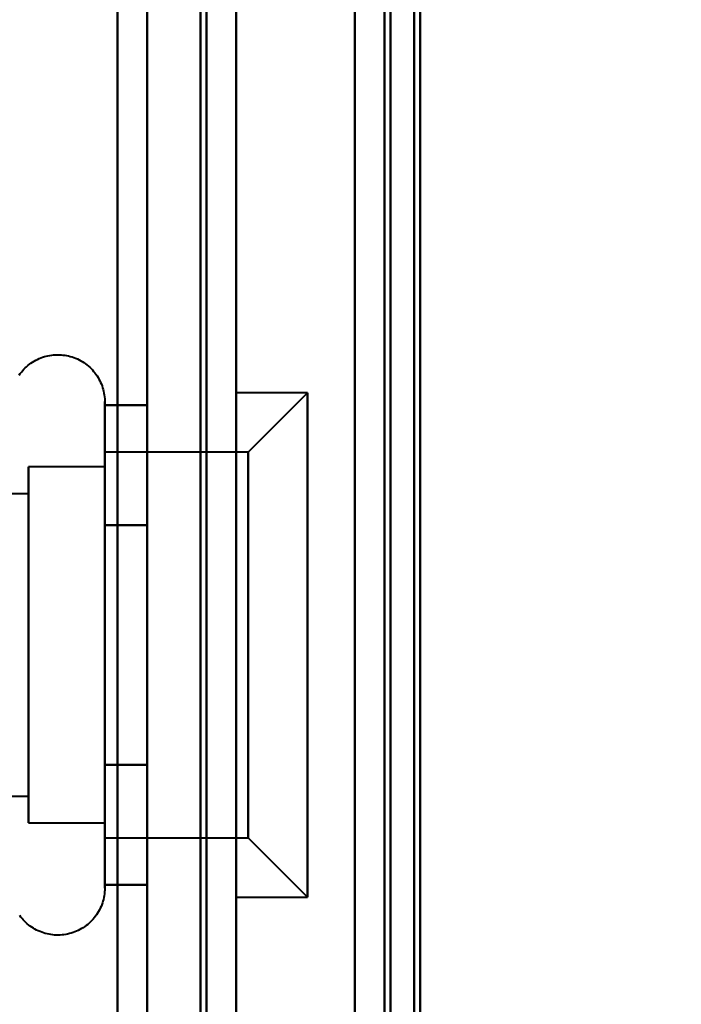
# Model space of a CAD drawing. Header units: millimetres. Extents: x -1115 to 1388, y -280 to 1010.
# Tile 13 of 76: x -331 to -319, y 177 to 194. Entities that reach past the tile are written whole.
import ezdxf

# ---------------------------------------------------------------- set-up
doc = ezdxf.new("R2010")
doc.units = ezdxf.units.MM
for name, color, linetype, lineweight in [('A-ANNO-DIMS', 211, 'Continuous', 30), ('A-ANNO-DIMS-20', 211, 'Continuous', 30), ('G-IMPT', 8, 'Continuous', 40)]:
    doc.layers.add(name, color=color, linetype=linetype, lineweight=lineweight)
doc.styles.add('Arial_1', font='arial.ttf', dxfattribs={"height": 60})
doc.dimstyles.new('Linéaire', dxfattribs={"dimscale": 304.8, "dimtxt": 61.215564, "dimasz": 0.131234, "dimexe": 0.131234, "dimexo": 0.131234, "dimgap": 0.131234, "dimtad": 1, "dimdec": 0, "dimzin": 0, "dimdsep": 46, "dimtxsty": 'Arial_1', "dimblk1": 'OBLIQUE', "dimblk2": 'OBLIQUE', "dimsah": 1, "dimcen": 0.09, "dimazin": 0, "dimtfac": 1, "dimtdec": 4, "dimtix": 1, "dimtmove": 0, "dimatfit": 3, "dimfxl": 1, "dimtvp": 1, "dimtfill": 1, "dimtolj": 1, "dimtzin": 0, "dimarcsym": 2})

# ---------------------------------------------------------------- blocks, each defined once
blk = doc.blocks.new('NEXA 700 CALQUES_dwg-751640-Droite')
at = {"layer": 'G-IMPT'}
for p, q in [((-327, 129.472), (-327, 937.272)), ((-327, 129.472), (-327, 937.272)), ((-324.5, 902.272), (-324.5, 129.472)), ((-325, 206.072), (-325, 128.972)), ((-325.8, 187.622), (-327, 187.622)), ((-325.8, 187.622), (-327, 187.622)), ((-327, 181.247), (-327, 187.622)), ((-327, 181.247), (-327, 187.622)), ((-327, 187.622), (-327, 181.247)), ((-327, 187.622), (-327, 181.247)), ((-325.8, 187.622), (-326.8, 186.622)), ((-325.8, 187.622), (-326.8, 186.622)), ((-325.8, 181.247), (-325.8, 187.622)), ((-325.8, 181.247), (-325.8, 187.622)), ((-325.8, 187.622), (-325.8, 181.247)), ((-325.8, 187.622), (-325.8, 181.247)), ((-329.215, 187.472), (-329.215, 185.422)), ((-329.215, 187.472), (-329.215, 185.422)), ((-329.215, 186.923), (-329.215, 181.322)), ((-329.215, 186.923), (-329.215, 181.322)), ((-326.8, 186.622), (-329.215, 186.622)), ((-326.8, 186.622), (-329.215, 186.622)), ((-329.215, 180.558), (-329.215, 186.622)), ((-329.215, 180.558), (-329.215, 186.622)), ((-329.215, 186.622), (-329.215, 184.997)), ((-329.215, 186.622), (-329.215, 184.997)), ((-326.8, 181.747), (-326.8, 186.622)), ((-326.8, 181.747), (-326.8, 186.622)), ((-326.8, 186.622), (-326.8, 181.747)), ((-326.8, 186.622), (-326.8, 181.747)), ((-329.215, 186.372), (-330.5, 186.372)), ((-329.215, 186.372), (-330.5, 186.372)), ((-330.5, 181.872), (-330.5, 186.372)), ((-330.5, 181.872), (-330.5, 186.372)), ((-330.5, 186.372), (-330.5, 180.774)), ((-330.5, 186.372), (-330.5, 180.774)), ((-329.215, 180.774), (-329.215, 186.372)), ((-329.215, 180.774), (-329.215, 186.372)), ((-329.215, 186.372), (-329.215, 180.774)), ((-329.215, 186.372), (-329.215, 180.774)), ((-329.215, 180.122), (-329.215, 186.187)), ((-329.215, 180.122), (-329.215, 186.187)), ((-329.215, 186.187), (-329.215, 181.747)), ((-329.215, 186.187), (-329.215, 181.747)), ((-330.5, 185.921), (-342.389, 185.921)), ((-330.5, 185.921), (-342.389, 185.921)), ((-330.5, 185.97), (-330.5, 181.872)), ((-330.5, 185.97), (-330.5, 181.872)), ((-330.5, 182.098), (-330.5, 185.921)), ((-330.5, 182.098), (-330.5, 185.921)), ((-330.5, 185.921), (-330.5, 182.098)), ((-330.5, 185.921), (-330.5, 182.098)), ((-329.215, 180.372), (-329.215, 185.97)), ((-329.215, 180.372), (-329.215, 185.97)), ((-329.215, 185.97), (-329.215, 180.372)), ((-329.215, 185.97), (-329.215, 180.372)), ((-329.215, 185.422), (-329.215, 179.272)), ((-329.215, 185.422), (-329.215, 179.272)), ((-327, 179.122), (-327, 185.497)), ((-327, 179.122), (-327, 185.497)), ((-327, 185.497), (-327, 179.122)), ((-327, 185.497), (-327, 179.122)), ((-325.8, 179.122), (-325.8, 185.497)), ((-325.8, 179.122), (-325.8, 185.497)), ((-325.8, 185.497), (-325.8, 179.122)), ((-325.8, 185.497), (-325.8, 179.122)), ((-330.5, 180.372), (-330.5, 184.872)), ((-330.5, 180.372), (-330.5, 184.872)), ((-329.215, 184.997), (-329.215, 180.122)), ((-329.215, 184.997), (-329.215, 180.122)), ((-326.8, 180.122), (-326.8, 184.997)), ((-326.8, 180.122), (-326.8, 184.997)), ((-326.8, 184.997), (-326.8, 180.122)), ((-326.8, 184.997), (-326.8, 180.122)), ((-330.5, 180.824), (-330.5, 184.646)), ((-330.5, 180.824), (-330.5, 184.646)), ((-330.5, 184.646), (-330.5, 180.824)), ((-330.5, 184.646), (-330.5, 180.824)), ((-330.5, 181.872), (-330.5, 180.372)), ((-330.5, 181.872), (-330.5, 180.372)), ((-342.389, 180.824), (-330.5, 180.824)), ((-342.389, 180.824), (-330.5, 180.824)), ((-330.5, 180.372), (-329.215, 180.372)), ((-330.5, 180.372), (-329.215, 180.372)), ((-329.215, 180.122), (-326.8, 180.122)), ((-329.215, 180.122), (-326.8, 180.122)), ((-326.8, 180.122), (-325.8, 179.122)), ((-326.8, 180.122), (-325.8, 179.122)), ((-327, 179.122), (-325.8, 179.122)), ((-327, 179.122), (-325.8, 179.122))]:
    blk.add_line(p, q, dxfattribs=at)
at = {"layer": 'G-IMPT', "flags": 128}
for points in [[(-329, 128.972), (-329, 331.172), (-329, 533.372), (-329, 735.572), (-329, 937.772)], [(-329, 937.772), (-329, 735.572), (-329, 533.372), (-329, 331.172), (-329, 128.972)], [(-329, 937.772), (-329, 735.572), (-329, 533.372), (-329, 331.172), (-329, 128.972)], [(-329, 128.972), (-329, 331.172), (-329, 533.372), (-329, 735.572), (-329, 937.772)], [(-329, 129.472), (-329, 331.422), (-329, 533.372), (-329, 735.322), (-329, 937.272)], [(-329, 937.272), (-329, 735.322), (-329, 533.372), (-329, 331.422), (-329, 129.472)], [(-329, 937.272), (-329, 735.322), (-329, 533.372), (-329, 331.422), (-329, 129.472)], [(-329, 129.472), (-329, 331.422), (-329, 533.372), (-329, 735.322), (-329, 937.272)], [(-329, 937.272), (-329, 735.322), (-329, 533.372), (-329, 331.422), (-329, 129.472)], [(-329, 129.472), (-329, 331.422), (-329, 533.372), (-329, 735.322), (-329, 937.272)], [(-329, 129.472), (-329, 331.422), (-329, 533.372), (-329, 735.322), (-329, 937.272)], [(-329, 937.272), (-329, 735.322), (-329, 533.372), (-329, 331.422), (-329, 129.472)], [(-327.6, 129.472), (-327.6, 331.422), (-327.6, 533.372), (-327.6, 735.322), (-327.6, 937.272)], [(-327.6, 937.272), (-327.6, 735.322), (-327.6, 533.372), (-327.6, 331.422), (-327.6, 129.472)], [(-327.6, 937.272), (-327.6, 735.322), (-327.6, 533.372), (-327.6, 331.422), (-327.6, 129.472)], [(-327.6, 129.472), (-327.6, 331.422), (-327.6, 533.372), (-327.6, 735.322), (-327.6, 937.272)], [(-327.6, 129.472), (-327.6, 331.422), (-327.6, 533.372), (-327.6, 735.322), (-327.6, 937.272)], [(-327.6, 937.272), (-327.6, 735.322), (-327.6, 533.372), (-327.6, 331.422), (-327.6, 129.472)], [(-327.6, 937.272), (-327.6, 735.322), (-327.6, 533.372), (-327.6, 331.422), (-327.6, 129.472)], [(-327.6, 129.472), (-327.6, 331.422), (-327.6, 533.372), (-327.6, 735.322), (-327.6, 937.272)], [(-327.6, 937.272), (-327.6, 735.322), (-327.6, 533.372), (-327.6, 331.422), (-327.6, 129.472)], [(-327.6, 129.472), (-327.6, 331.422), (-327.6, 533.372), (-327.6, 735.322), (-327.6, 937.272)], [(-327.6, 129.472), (-327.6, 331.422), (-327.6, 533.372), (-327.6, 735.322), (-327.6, 937.272)], [(-327.6, 937.272), (-327.6, 735.322), (-327.6, 533.372), (-327.6, 331.422), (-327.6, 129.472)], [(-327.5, 937.272), (-327.5, 735.322), (-327.5, 533.372), (-327.5, 331.422), (-327.5, 129.472)], [(-327.5, 129.472), (-327.5, 331.422), (-327.5, 533.372), (-327.5, 735.322), (-327.5, 937.272)], [(-327.5, 129.472), (-327.5, 331.422), (-327.5, 533.372), (-327.5, 735.322), (-327.5, 937.272)], [(-327.5, 937.272), (-327.5, 735.322), (-327.5, 533.372), (-327.5, 331.422), (-327.5, 129.472)], [(-327, 937.272), (-327, 735.322), (-327, 533.372), (-327, 331.422), (-327, 129.472)], [(-327, 129.472), (-327, 331.422), (-327, 533.372), (-327, 735.322), (-327, 937.272)], [(-327, 129.472), (-327, 331.422), (-327, 533.372), (-327, 735.322), (-327, 937.272)], [(-327, 937.272), (-327, 735.322), (-327, 533.372), (-327, 331.422), (-327, 129.472)], [(-327, 937.272), (-327, 735.322), (-327, 533.372), (-327, 331.422), (-327, 129.472)], [(-327, 129.472), (-327, 331.422), (-327, 533.372), (-327, 735.322), (-327, 937.272)], [(-327, 129.472), (-327, 331.422), (-327, 533.372), (-327, 735.322), (-327, 937.272)], [(-327, 937.272), (-327, 735.322), (-327, 533.372), (-327, 331.422), (-327, 129.472)], [(-325, 902.772), (-325, 709.322), (-325, 515.872), (-325, 322.422), (-325, 128.972)], [(-325, 128.972), (-325, 322.422), (-325, 515.872), (-325, 709.322), (-325, 902.772)], [(-325, 128.972), (-325, 322.422), (-325, 515.872), (-325, 709.322), (-325, 902.772)], [(-325, 902.772), (-325, 709.322), (-325, 515.872), (-325, 322.422), (-325, 128.972)], [(-324.5, 902.272), (-324.5, 709.072), (-324.5, 515.872), (-324.5, 322.672), (-324.5, 129.472)], [(-324.5, 129.472), (-324.5, 322.672), (-324.5, 515.872), (-324.5, 709.072), (-324.5, 902.272)], [(-324.5, 902.272), (-324.5, 709.072), (-324.5, 515.872), (-324.5, 322.672), (-324.5, 129.472)], [(-324.5, 129.472), (-324.5, 322.672), (-324.5, 515.872), (-324.5, 709.072), (-324.5, 902.272)], [(-324.5, 902.272), (-324.5, 709.072), (-324.5, 515.872), (-324.5, 322.672), (-324.5, 129.472)], [(-324.5, 129.472), (-324.5, 322.672), (-324.5, 515.872), (-324.5, 709.072), (-324.5, 902.272)], [(-324.5, 902.272), (-324.5, 709.072), (-324.5, 515.872), (-324.5, 322.672), (-324.5, 129.472)], [(-324.5, 129.472), (-324.5, 322.672), (-324.5, 515.872), (-324.5, 709.072), (-324.5, 902.272)], [(-324, 902.272), (-324, 709.072), (-324, 515.872), (-324, 322.672), (-324, 129.472)], [(-324, 129.472), (-324, 322.672), (-324, 515.872), (-324, 709.072), (-324, 902.272)], [(-323.9, 161.372), (-323.9, 346.597), (-323.9, 531.822), (-323.9, 717.047), (-323.9, 902.272)], [(-323.9, 129.472), (-323.9, 322.672), (-323.9, 515.872), (-323.9, 709.072), (-323.9, 902.272)], [(-323.9, 902.272), (-323.9, 717.047), (-323.9, 531.822), (-323.9, 346.597), (-323.9, 161.372)], [(-323.9, 902.272), (-323.9, 717.047), (-323.9, 531.822), (-323.9, 346.597), (-323.9, 161.372)], [(-323.9, 161.372), (-323.9, 346.597), (-323.9, 531.822), (-323.9, 717.047), (-323.9, 902.272)], [(-323.9, 902.272), (-323.9, 709.072), (-323.9, 515.872), (-323.9, 322.672), (-323.9, 129.472)], [(-328.5, 223.372), (-328.5, 208.372), (-328.5, 193.372), (-328.5, 178.372), (-328.5, 163.372)], [(-328.5, 163.372), (-328.5, 178.372), (-328.5, 193.372), (-328.5, 208.372), (-328.5, 223.372)], [(-328.5, 223.372), (-328.5, 208.372), (-328.5, 193.372), (-328.5, 178.372), (-328.5, 163.372)], [(-328.5, 163.372), (-328.5, 178.372), (-328.5, 193.372), (-328.5, 208.372), (-328.5, 223.372)], [(-327.5, 163.372), (-327.5, 178.372), (-327.5, 193.372), (-327.5, 208.372), (-327.5, 223.372)], [(-327.5, 223.372), (-327.5, 208.372), (-327.5, 193.372), (-327.5, 178.372), (-327.5, 163.372)], [(-327.5, 163.372), (-327.5, 178.372), (-327.5, 193.372), (-327.5, 208.372), (-327.5, 223.372)], [(-327.5, 223.372), (-327.5, 208.372), (-327.5, 193.372), (-327.5, 178.372), (-327.5, 163.372)], [(-329, 206.072), (-329, 186.797), (-329, 167.522), (-329, 148.247), (-329, 128.972)], [(-329, 128.972), (-329, 148.247), (-329, 167.522), (-329, 186.797), (-329, 206.072)], [(-329, 128.972), (-329, 148.247), (-329, 167.522), (-329, 186.797), (-329, 206.072)], [(-329, 206.072), (-329, 186.797), (-329, 167.522), (-329, 148.247), (-329, 128.972)], [(-325, 128.972), (-325, 148.247), (-325, 167.522), (-325, 186.797), (-325, 206.072)], [(-325, 206.072), (-325, 186.797), (-325, 167.522), (-325, 148.247), (-325, 128.972)], [(-325, 128.972), (-325, 148.247), (-325, 167.522), (-325, 186.797), (-325, 206.072)], [(-325, 206.072), (-325, 186.797), (-325, 167.522), (-325, 148.247), (-325, 128.972)], [(-324.5, 129.472), (-324.5, 148.622), (-324.5, 167.772), (-324.5, 186.922), (-324.5, 206.072)], [(-324.5, 128.972), (-324.5, 148.247), (-324.5, 167.522), (-324.5, 186.797), (-324.5, 206.072)], [(-324.5, 206.072), (-324.5, 186.922), (-324.5, 167.772), (-324.5, 148.622), (-324.5, 129.472)], [(-324.5, 129.472), (-324.5, 148.622), (-324.5, 167.772), (-324.5, 186.922), (-324.5, 206.072)], [(-324.5, 206.072), (-324.5, 186.797), (-324.5, 167.522), (-324.5, 148.247), (-324.5, 128.972)], [(-324.5, 206.072), (-324.5, 186.922), (-324.5, 167.772), (-324.5, 148.622), (-324.5, 129.472)], [(-324.4, 128.972), (-324.4, 148.247), (-324.4, 167.522), (-324.4, 186.797), (-324.4, 206.072)], [(-324.4, 128.972), (-324.4, 148.247), (-324.4, 167.522), (-324.4, 186.797), (-324.4, 206.072)], [(-324.4, 206.072), (-324.4, 186.797), (-324.4, 167.522), (-324.4, 148.247), (-324.4, 128.972)], [(-324.4, 206.072), (-324.4, 186.797), (-324.4, 167.522), (-324.4, 148.247), (-324.4, 128.972)], [(-324.4, 128.972), (-324.4, 148.247), (-324.4, 167.522), (-324.4, 186.797), (-324.4, 206.072)], [(-324.4, 206.072), (-324.4, 186.797), (-324.4, 167.522), (-324.4, 148.247), (-324.4, 128.972)], [(-324, 129.472), (-324, 148.622), (-324, 167.772), (-324, 186.922), (-324, 206.072)], [(-324, 206.072), (-324, 186.922), (-324, 167.772), (-324, 148.622), (-324, 129.472)], [(-324, 129.472), (-324, 148.622), (-324, 167.772), (-324, 186.922), (-324, 206.072)], [(-324, 206.072), (-324, 186.922), (-324, 167.772), (-324, 148.622), (-324, 129.472)], [(-330.658, 187.919), (-330.639, 187.944), (-330.62, 187.969), (-330.6, 187.993), (-330.578, 188.017), (-330.556, 188.039), (-330.533, 188.061), (-330.509, 188.082), (-330.484, 188.101), (-330.459, 188.12), (-330.432, 188.137), (-330.405, 188.154), (-330.378, 188.169), (-330.35, 188.184), (-330.321, 188.197), (-330.292, 188.209), (-330.262, 188.22), (-330.232, 188.23), (-330.201, 188.238), (-330.171, 188.245), (-330.14, 188.251), (-330.108, 188.256), (-330.077, 188.259), (-330.045, 188.262), (-330.014, 188.263), (-329.982, 188.262), (-329.951, 188.261), (-329.919, 188.258), (-329.888, 188.254), (-329.857, 188.249), (-329.826, 188.242), (-329.795, 188.234), (-329.765, 188.225), (-329.735, 188.215), (-329.705, 188.204), (-329.676, 188.191), (-329.648, 188.177), (-329.62, 188.162), (-329.593, 188.146), (-329.566, 188.129), (-329.54, 188.111), (-329.515, 188.092), (-329.491, 188.072), (-329.467, 188.051), (-329.444, 188.029), (-329.422, 188.006), (-329.402, 187.982), (-329.382, 187.958), (-329.363, 187.933), (-329.345, 187.907), (-329.328, 187.88), (-329.312, 187.852), (-329.298, 187.824), (-329.284, 187.796), (-329.272, 187.767), (-329.261, 187.737), (-329.251, 187.707), (-329.242, 187.677), (-329.234, 187.646), (-329.228, 187.615), (-329.223, 187.584), (-329.219, 187.552), (-329.216, 187.521), (-329.215, 187.489), (-329.215, 187.472)], [(-330.658, 187.919), (-330.639, 187.944), (-330.62, 187.969), (-330.6, 187.993), (-330.578, 188.017), (-330.556, 188.039), (-330.533, 188.061), (-330.509, 188.082), (-330.484, 188.101), (-330.459, 188.12), (-330.432, 188.137), (-330.405, 188.154), (-330.378, 188.169), (-330.35, 188.184), (-330.321, 188.197), (-330.292, 188.209), (-330.262, 188.22), (-330.232, 188.23), (-330.201, 188.238), (-330.171, 188.245), (-330.14, 188.251), (-330.108, 188.256), (-330.077, 188.259), (-330.045, 188.262), (-330.014, 188.263), (-329.982, 188.262), (-329.951, 188.261), (-329.919, 188.258), (-329.888, 188.254), (-329.857, 188.249), (-329.826, 188.242), (-329.795, 188.234), (-329.765, 188.225), (-329.735, 188.215), (-329.705, 188.204), (-329.676, 188.191), (-329.648, 188.177), (-329.62, 188.162), (-329.593, 188.146), (-329.566, 188.129), (-329.54, 188.111), (-329.515, 188.092), (-329.491, 188.072), (-329.467, 188.051), (-329.444, 188.029), (-329.422, 188.006), (-329.402, 187.982), (-329.382, 187.958), (-329.363, 187.933), (-329.345, 187.907), (-329.328, 187.88), (-329.312, 187.852), (-329.298, 187.824), (-329.284, 187.796), (-329.272, 187.767), (-329.261, 187.737), (-329.251, 187.707), (-329.242, 187.677), (-329.234, 187.646), (-329.228, 187.615), (-329.223, 187.584), (-329.219, 187.552), (-329.216, 187.521), (-329.215, 187.489), (-329.215, 187.472)], [(-329.215, 187.472), (-329.215, 187.469), (-329.215, 187.459), (-329.215, 187.443), (-329.215, 187.42), (-329.215, 187.391), (-329.215, 187.355), (-329.215, 187.313), (-329.215, 187.264), (-329.215, 187.209), (-329.215, 187.149), (-329.215, 187.082), (-329.215, 187.009), (-329.215, 186.93), (-329.215, 186.846), (-329.215, 186.756), (-329.215, 186.661), (-329.215, 186.56), (-329.215, 186.455), (-329.215, 186.344), (-329.215, 186.229), (-329.215, 186.109), (-329.215, 185.985), (-329.215, 185.856), (-329.215, 185.724), (-329.215, 185.588), (-329.215, 185.448), (-329.215, 185.422)], [(-329.215, 181.322), (-329.215, 181.466), (-329.215, 181.613), (-329.215, 181.762), (-329.215, 181.914), (-329.215, 182.069), (-329.215, 182.225), (-329.215, 182.383), (-329.215, 182.543), (-329.215, 182.705), (-329.215, 182.867), (-329.215, 183.03), (-329.215, 183.194), (-329.215, 183.358), (-329.215, 183.522), (-329.215, 183.685), (-329.215, 183.848), (-329.215, 184.011), (-329.215, 184.172), (-329.215, 184.333), (-329.215, 184.491), (-329.215, 184.648), (-329.215, 184.803), (-329.215, 184.955), (-329.215, 185.105), (-329.215, 185.252), (-329.215, 185.397), (-329.215, 185.538), (-329.215, 185.675), (-329.215, 185.809), (-329.215, 185.939), (-329.215, 186.065), (-329.215, 186.186), (-329.215, 186.303), (-329.215, 186.415), (-329.215, 186.523), (-329.215, 186.625), (-329.215, 186.723), (-329.215, 186.814), (-329.215, 186.901), (-329.215, 186.981), (-329.215, 187.056), (-329.215, 187.125), (-329.215, 187.188), (-329.215, 187.245), (-329.215, 187.296), (-329.215, 187.34), (-329.215, 187.378), (-329.215, 187.41), (-329.215, 187.435), (-329.215, 187.454), (-329.215, 187.466), (-329.215, 187.472)], [(-329.215, 187.472), (-329.215, 187.469), (-329.215, 187.459), (-329.215, 187.443), (-329.215, 187.42), (-329.215, 187.391), (-329.215, 187.355), (-329.215, 187.313), (-329.215, 187.264), (-329.215, 187.209), (-329.215, 187.149), (-329.215, 187.082), (-329.215, 187.009), (-329.215, 186.93), (-329.215, 186.846), (-329.215, 186.756), (-329.215, 186.661), (-329.215, 186.56), (-329.215, 186.455), (-329.215, 186.344), (-329.215, 186.229), (-329.215, 186.109), (-329.215, 185.985), (-329.215, 185.856), (-329.215, 185.724), (-329.215, 185.588), (-329.215, 185.448), (-329.215, 185.422)], [(-329.215, 181.322), (-329.215, 181.466), (-329.215, 181.613), (-329.215, 181.762), (-329.215, 181.914), (-329.215, 182.069), (-329.215, 182.225), (-329.215, 182.383), (-329.215, 182.543), (-329.215, 182.705), (-329.215, 182.867), (-329.215, 183.03), (-329.215, 183.194), (-329.215, 183.358), (-329.215, 183.522), (-329.215, 183.685), (-329.215, 183.848), (-329.215, 184.011), (-329.215, 184.172), (-329.215, 184.333), (-329.215, 184.491), (-329.215, 184.648), (-329.215, 184.803), (-329.215, 184.955), (-329.215, 185.105), (-329.215, 185.252), (-329.215, 185.397), (-329.215, 185.538), (-329.215, 185.675), (-329.215, 185.809), (-329.215, 185.939), (-329.215, 186.065), (-329.215, 186.186), (-329.215, 186.303), (-329.215, 186.415), (-329.215, 186.523), (-329.215, 186.625), (-329.215, 186.723), (-329.215, 186.814), (-329.215, 186.901), (-329.215, 186.981), (-329.215, 187.056), (-329.215, 187.125), (-329.215, 187.188), (-329.215, 187.245), (-329.215, 187.296), (-329.215, 187.34), (-329.215, 187.378), (-329.215, 187.41), (-329.215, 187.435), (-329.215, 187.454), (-329.215, 187.466), (-329.215, 187.472)], [(-328.5, 187.414), (-328.679, 187.414), (-328.857, 187.414), (-329.036, 187.414), (-329.215, 187.414)], [(-329.215, 187.414), (-329.215, 186.909), (-329.215, 186.403), (-329.215, 185.898), (-329.215, 185.393)], [(-329.215, 185.393), (-329.215, 185.898), (-329.215, 186.403), (-329.215, 186.909), (-329.215, 187.414)], [(-329.215, 187.414), (-329.036, 187.414), (-328.857, 187.414), (-328.679, 187.414), (-328.5, 187.414)], [(-328.5, 187.414), (-328.679, 187.414), (-328.857, 187.414), (-329.036, 187.414), (-329.215, 187.414)], [(-329.215, 187.414), (-329.215, 186.909), (-329.215, 186.403), (-329.215, 185.898), (-329.215, 185.393)], [(-329.215, 185.393), (-329.215, 185.898), (-329.215, 186.403), (-329.215, 186.909), (-329.215, 187.414)], [(-329.215, 187.414), (-329.036, 187.414), (-328.857, 187.414), (-328.679, 187.414), (-328.5, 187.414)], [(-328.5, 185.393), (-328.5, 185.898), (-328.5, 186.403), (-328.5, 186.909), (-328.5, 187.414)], [(-328.5, 187.414), (-328.5, 186.909), (-328.5, 186.403), (-328.5, 185.898), (-328.5, 185.393)], [(-328.5, 185.393), (-328.5, 185.898), (-328.5, 186.403), (-328.5, 186.909), (-328.5, 187.414)], [(-328.5, 187.414), (-328.5, 186.909), (-328.5, 186.403), (-328.5, 185.898), (-328.5, 185.393)], [(-328.5, 185.393), (-328.5, 185.898), (-328.5, 186.403), (-328.5, 186.909), (-328.5, 187.414)], [(-328.5, 187.414), (-328.5, 186.909), (-328.5, 186.403), (-328.5, 185.898), (-328.5, 185.393)], [(-328.5, 185.393), (-328.5, 185.898), (-328.5, 186.403), (-328.5, 186.909), (-328.5, 187.414)], [(-328.5, 187.414), (-328.5, 186.909), (-328.5, 186.403), (-328.5, 185.898), (-328.5, 185.393)], [(-329.215, 185.422), (-329.215, 185.279), (-329.215, 185.132), (-329.215, 184.982), (-329.215, 184.83), (-329.215, 184.676), (-329.215, 184.52), (-329.215, 184.361), (-329.215, 184.201), (-329.215, 184.04), (-329.215, 183.878), (-329.215, 183.715), (-329.215, 183.551), (-329.215, 183.387), (-329.215, 183.223), (-329.215, 183.059), (-329.215, 182.896), (-329.215, 182.734), (-329.215, 182.572), (-329.215, 182.412), (-329.215, 182.253), (-329.215, 182.097), (-329.215, 181.942), (-329.215, 181.789), (-329.215, 181.639), (-329.215, 181.492), (-329.215, 181.348), (-329.215, 181.207), (-329.215, 181.069), (-329.215, 180.936), (-329.215, 180.806), (-329.215, 180.68), (-329.215, 180.558), (-329.215, 180.441), (-329.215, 180.329), (-329.215, 180.222), (-329.215, 180.119), (-329.215, 180.022), (-329.215, 179.93), (-329.215, 179.844), (-329.215, 179.763), (-329.215, 179.688), (-329.215, 179.619), (-329.215, 179.556), (-329.215, 179.499), (-329.215, 179.449), (-329.215, 179.404), (-329.215, 179.366), (-329.215, 179.334), (-329.215, 179.309), (-329.215, 179.291), (-329.215, 179.278), (-329.215, 179.273)], [(-329.215, 185.422), (-329.215, 185.279), (-329.215, 185.132), (-329.215, 184.982), (-329.215, 184.83), (-329.215, 184.676), (-329.215, 184.52), (-329.215, 184.361), (-329.215, 184.201), (-329.215, 184.04), (-329.215, 183.878), (-329.215, 183.715), (-329.215, 183.551), (-329.215, 183.387), (-329.215, 183.223), (-329.215, 183.059), (-329.215, 182.896), (-329.215, 182.734), (-329.215, 182.572), (-329.215, 182.412), (-329.215, 182.253), (-329.215, 182.097), (-329.215, 181.942), (-329.215, 181.789), (-329.215, 181.639), (-329.215, 181.492), (-329.215, 181.348), (-329.215, 181.207), (-329.215, 181.069), (-329.215, 180.936), (-329.215, 180.806), (-329.215, 180.68), (-329.215, 180.558), (-329.215, 180.441), (-329.215, 180.329), (-329.215, 180.222), (-329.215, 180.119), (-329.215, 180.022), (-329.215, 179.93), (-329.215, 179.844), (-329.215, 179.763), (-329.215, 179.688), (-329.215, 179.619), (-329.215, 179.556), (-329.215, 179.499), (-329.215, 179.449), (-329.215, 179.404), (-329.215, 179.366), (-329.215, 179.334), (-329.215, 179.309), (-329.215, 179.291), (-329.215, 179.278), (-329.215, 179.273)], [(-328.5, 185.393), (-328.679, 185.393), (-328.857, 185.393), (-329.036, 185.393), (-329.215, 185.393)], [(-329.215, 185.393), (-329.215, 184.383), (-329.215, 183.372), (-329.215, 182.362), (-329.215, 181.352)], [(-329.215, 185.393), (-329.036, 185.393), (-328.857, 185.393), (-328.679, 185.393), (-328.5, 185.393)], [(-328.5, 185.393), (-328.679, 185.393), (-328.857, 185.393), (-329.036, 185.393), (-329.215, 185.393)], [(-329.215, 181.352), (-329.215, 182.362), (-329.215, 183.372), (-329.215, 184.383), (-329.215, 185.393)], [(-329.215, 185.393), (-329.036, 185.393), (-328.857, 185.393), (-328.679, 185.393), (-328.5, 185.393)], [(-328.5, 185.393), (-328.679, 185.393), (-328.857, 185.393), (-329.036, 185.393), (-329.215, 185.393)], [(-329.215, 185.393), (-329.215, 184.383), (-329.215, 183.372), (-329.215, 182.362), (-329.215, 181.352)], [(-329.215, 185.393), (-329.036, 185.393), (-328.857, 185.393), (-328.679, 185.393), (-328.5, 185.393)], [(-328.5, 185.393), (-328.679, 185.393), (-328.857, 185.393), (-329.036, 185.393), (-329.215, 185.393)], [(-329.215, 181.352), (-329.215, 182.362), (-329.215, 183.372), (-329.215, 184.383), (-329.215, 185.393)], [(-329.215, 185.393), (-329.036, 185.393), (-328.857, 185.393), (-328.679, 185.393), (-328.5, 185.393)], [(-328.5, 181.352), (-328.5, 182.362), (-328.5, 183.372), (-328.5, 184.383), (-328.5, 185.393)], [(-328.5, 185.393), (-328.5, 184.383), (-328.5, 183.372), (-328.5, 182.362), (-328.5, 181.352)], [(-328.5, 181.352), (-328.5, 182.362), (-328.5, 183.372), (-328.5, 184.383), (-328.5, 185.393)], [(-328.5, 185.393), (-328.5, 184.383), (-328.5, 183.372), (-328.5, 182.362), (-328.5, 181.352)], [(-328.5, 181.352), (-328.5, 182.362), (-328.5, 183.372), (-328.5, 184.383), (-328.5, 185.393)], [(-328.5, 185.393), (-328.5, 184.383), (-328.5, 183.372), (-328.5, 182.362), (-328.5, 181.352)], [(-328.5, 181.352), (-328.5, 182.362), (-328.5, 183.372), (-328.5, 184.383), (-328.5, 185.393)], [(-328.5, 185.393), (-328.5, 184.383), (-328.5, 183.372), (-328.5, 182.362), (-328.5, 181.352)], [(-328.5, 181.352), (-328.679, 181.352), (-328.857, 181.352), (-329.036, 181.352), (-329.215, 181.352)], [(-329.215, 181.352), (-329.215, 180.846), (-329.215, 180.341), (-329.215, 179.836), (-329.215, 179.331)], [(-329.215, 181.352), (-329.036, 181.352), (-328.857, 181.352), (-328.679, 181.352), (-328.5, 181.352)], [(-328.5, 181.352), (-328.679, 181.352), (-328.857, 181.352), (-329.036, 181.352), (-329.215, 181.352)], [(-329.215, 179.331), (-329.215, 179.836), (-329.215, 180.341), (-329.215, 180.846), (-329.215, 181.352)], [(-329.215, 181.352), (-329.036, 181.352), (-328.857, 181.352), (-328.679, 181.352), (-328.5, 181.352)], [(-329.215, 179.331), (-329.215, 179.836), (-329.215, 180.341), (-329.215, 180.846), (-329.215, 181.352)], [(-329.215, 181.352), (-329.036, 181.352), (-328.857, 181.352), (-328.679, 181.352), (-328.5, 181.352)], [(-328.5, 181.352), (-328.679, 181.352), (-328.857, 181.352), (-329.036, 181.352), (-329.215, 181.352)], [(-329.215, 181.352), (-329.215, 180.846), (-329.215, 180.341), (-329.215, 179.836), (-329.215, 179.331)], [(-329.215, 181.352), (-329.036, 181.352), (-328.857, 181.352), (-328.679, 181.352), (-328.5, 181.352)], [(-328.5, 181.352), (-328.679, 181.352), (-328.857, 181.352), (-329.036, 181.352), (-329.215, 181.352)], [(-329.215, 179.272), (-329.215, 179.276), (-329.215, 179.285), (-329.215, 179.302), (-329.215, 179.325), (-329.215, 179.354), (-329.215, 179.39), (-329.215, 179.432), (-329.215, 179.48), (-329.215, 179.535), (-329.215, 179.596), (-329.215, 179.663), (-329.215, 179.736), (-329.215, 179.814), (-329.215, 179.899), (-329.215, 179.988), (-329.215, 180.084), (-329.215, 180.184), (-329.215, 180.29), (-329.215, 180.4), (-329.215, 180.516), (-329.215, 180.636), (-329.215, 180.76), (-329.215, 180.888), (-329.215, 181.021), (-329.215, 181.157), (-329.215, 181.297), (-329.215, 181.322)], [(-329.215, 179.272), (-329.215, 179.276), (-329.215, 179.285), (-329.215, 179.302), (-329.215, 179.325), (-329.215, 179.354), (-329.215, 179.39), (-329.215, 179.432), (-329.215, 179.48), (-329.215, 179.535), (-329.215, 179.596), (-329.215, 179.663), (-329.215, 179.736), (-329.215, 179.814), (-329.215, 179.899), (-329.215, 179.988), (-329.215, 180.084), (-329.215, 180.184), (-329.215, 180.29), (-329.215, 180.4), (-329.215, 180.516), (-329.215, 180.636), (-329.215, 180.76), (-329.215, 180.888), (-329.215, 181.021), (-329.215, 181.157), (-329.215, 181.297), (-329.215, 181.322)], [(-328.5, 179.331), (-328.5, 179.836), (-328.5, 180.341), (-328.5, 180.846), (-328.5, 181.352)], [(-328.5, 181.352), (-328.5, 180.846), (-328.5, 180.341), (-328.5, 179.836), (-328.5, 179.331)], [(-328.5, 181.352), (-328.5, 180.846), (-328.5, 180.341), (-328.5, 179.836), (-328.5, 179.331)], [(-328.5, 179.331), (-328.5, 179.836), (-328.5, 180.341), (-328.5, 180.846), (-328.5, 181.352)], [(-328.5, 181.352), (-328.5, 180.846), (-328.5, 180.341), (-328.5, 179.836), (-328.5, 179.331)], [(-328.5, 179.331), (-328.5, 179.836), (-328.5, 180.341), (-328.5, 180.846), (-328.5, 181.352)], [(-328.5, 179.331), (-328.5, 179.836), (-328.5, 180.341), (-328.5, 180.846), (-328.5, 181.352)], [(-328.5, 181.352), (-328.5, 180.846), (-328.5, 180.341), (-328.5, 179.836), (-328.5, 179.331)], [(-329.215, 179.272), (-329.215, 179.241), (-329.217, 179.209), (-329.221, 179.178), (-329.225, 179.146), (-329.231, 179.115), (-329.238, 179.084), (-329.246, 179.054), (-329.255, 179.024), (-329.266, 178.994), (-329.277, 178.964), (-329.29, 178.936), (-329.304, 178.907), (-329.319, 178.88), (-329.336, 178.852), (-329.353, 178.826), (-329.371, 178.8), (-329.391, 178.775), (-329.411, 178.751), (-329.432, 178.728), (-329.455, 178.705), (-329.478, 178.684), (-329.502, 178.663), (-329.526, 178.643), (-329.552, 178.625), (-329.578, 178.607), (-329.605, 178.591), (-329.633, 178.575), (-329.661, 178.561), (-329.69, 178.548), (-329.719, 178.536), (-329.749, 178.525), (-329.779, 178.515), (-329.809, 178.507), (-329.84, 178.499), (-329.871, 178.493), (-329.902, 178.489), (-329.934, 178.485), (-329.965, 178.483), (-329.997, 178.482), (-330.028, 178.482), (-330.06, 178.484), (-330.091, 178.487), (-330.123, 178.491), (-330.154, 178.496), (-330.185, 178.503), (-330.216, 178.51), (-330.246, 178.519), (-330.276, 178.53), (-330.305, 178.541), (-330.334, 178.554), (-330.363, 178.567), (-330.391, 178.582), (-330.418, 178.598), (-330.445, 178.615), (-330.47, 178.633), (-330.496, 178.652), (-330.52, 178.672), (-330.544, 178.694), (-330.566, 178.716), (-330.588, 178.738), (-330.609, 178.762), (-330.629, 178.787), (-330.648, 178.812)], [(-329.215, 179.272), (-329.215, 179.241), (-329.217, 179.209), (-329.221, 179.178), (-329.225, 179.146), (-329.231, 179.115), (-329.238, 179.084), (-329.246, 179.054), (-329.255, 179.024), (-329.266, 178.994), (-329.277, 178.964), (-329.29, 178.936), (-329.304, 178.907), (-329.319, 178.88), (-329.336, 178.852), (-329.353, 178.826), (-329.371, 178.8), (-329.391, 178.775), (-329.411, 178.751), (-329.432, 178.728), (-329.455, 178.705), (-329.478, 178.684), (-329.502, 178.663), (-329.526, 178.643), (-329.552, 178.625), (-329.578, 178.607), (-329.605, 178.591), (-329.633, 178.575), (-329.661, 178.561), (-329.69, 178.548), (-329.719, 178.536), (-329.749, 178.525), (-329.779, 178.515), (-329.809, 178.507), (-329.84, 178.499), (-329.871, 178.493), (-329.902, 178.489), (-329.934, 178.485), (-329.965, 178.483), (-329.997, 178.482), (-330.028, 178.482), (-330.06, 178.484), (-330.091, 178.487), (-330.123, 178.491), (-330.154, 178.496), (-330.185, 178.503), (-330.216, 178.51), (-330.246, 178.519), (-330.276, 178.53), (-330.305, 178.541), (-330.334, 178.554), (-330.363, 178.567), (-330.391, 178.582), (-330.418, 178.598), (-330.445, 178.615), (-330.47, 178.633), (-330.496, 178.652), (-330.52, 178.672), (-330.544, 178.694), (-330.566, 178.716), (-330.588, 178.738), (-330.609, 178.762), (-330.629, 178.787), (-330.648, 178.812)], [(-329.215, 179.331), (-329.036, 179.331), (-328.857, 179.331), (-328.679, 179.331), (-328.5, 179.331)], [(-328.5, 179.331), (-328.679, 179.331), (-328.857, 179.331), (-329.036, 179.331), (-329.215, 179.331)], [(-328.5, 179.331), (-328.679, 179.331), (-328.857, 179.331), (-329.036, 179.331), (-329.215, 179.331)], [(-329.215, 179.331), (-329.036, 179.331), (-328.857, 179.331), (-328.679, 179.331), (-328.5, 179.331)]]:
    blk.add_lwpolyline(points, dxfattribs=at)
blk = doc.blocks.new('DIMBLOCK2-Droite')
at = {"layer": 'A-ANNO-DIMS-20'}
for p, q in [((-361.5, 134.913), (-361.5, 174.913)), ((0, 134.913), (0, 174.913)), ((-361.5, 134.913), (0, 134.913)), ((-361.5, 134.913), (-361.5, 123.197)), ((0, 134.913), (0, 123.197))]:
    blk.add_line(p, q, dxfattribs=at)
at = {"layer": 'A-ANNO-DIMS-20', "lineweight": 50}
for p, q in [((-361.5, 134.913), (-341.5, 154.913)), ((0, 134.913), (20, 154.913)), ((-361.5, 134.913), (-381.5, 114.913)), ((0, 134.913), (-20, 114.913))]:
    blk.add_line(p, q, dxfattribs=at)
at = {"layer": 'A-ANNO-DIMS-20', "color": 0, "insert": (-249.971, 252.807), "char_height": 60, "width": 166.12962, "attachment_point": 1, "line_spacing_factor": 0.941778, "style": 'Arial_1', "bg_fill": 3, "box_fill_scale": 1.25, "bg_fill_color": 9, "bg_fill_true_color": 13158600, "bg_fill_transparency": 0}
blk.add_mtext('362', dxfattribs=at)
blk = doc.blocks.new('_Oblique')
at = {"color": 0, "linetype": 'ByBlock', "lineweight": -2}
blk.add_line((-0.5, -0.5), (0.5, 0.5), dxfattribs=at)

msp = doc.modelspace()

# ---------------------------------------------------------------- block references
at = {"layer": 'G-IMPT'}
msp.add_blockref('NEXA 700 CALQUES_dwg-751640-Droite', (0, 0), dxfattribs=at)

# ---------------------------------------------------------------- next in the draw order: dimensions: what is measured, and where the dimension line sits
at = {"layer": 'A-ANNO-DIMS'}
dim = msp.add_linear_dim(base=(0, 134.912849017), p1=(-361.5, 163.197120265), p2=(0, 163.197120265), dimstyle='Linéaire', override={"dimpost": '<>', "dimfxl": 361.5}, dxfattribs=at)
dim.commit()
dim.dimension.update_dxf_attribs({"geometry": 'DIMBLOCK2-Droite', "text_midpoint": (-180.75, 205.567692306)})

doc.saveas('drawing.dxf')
